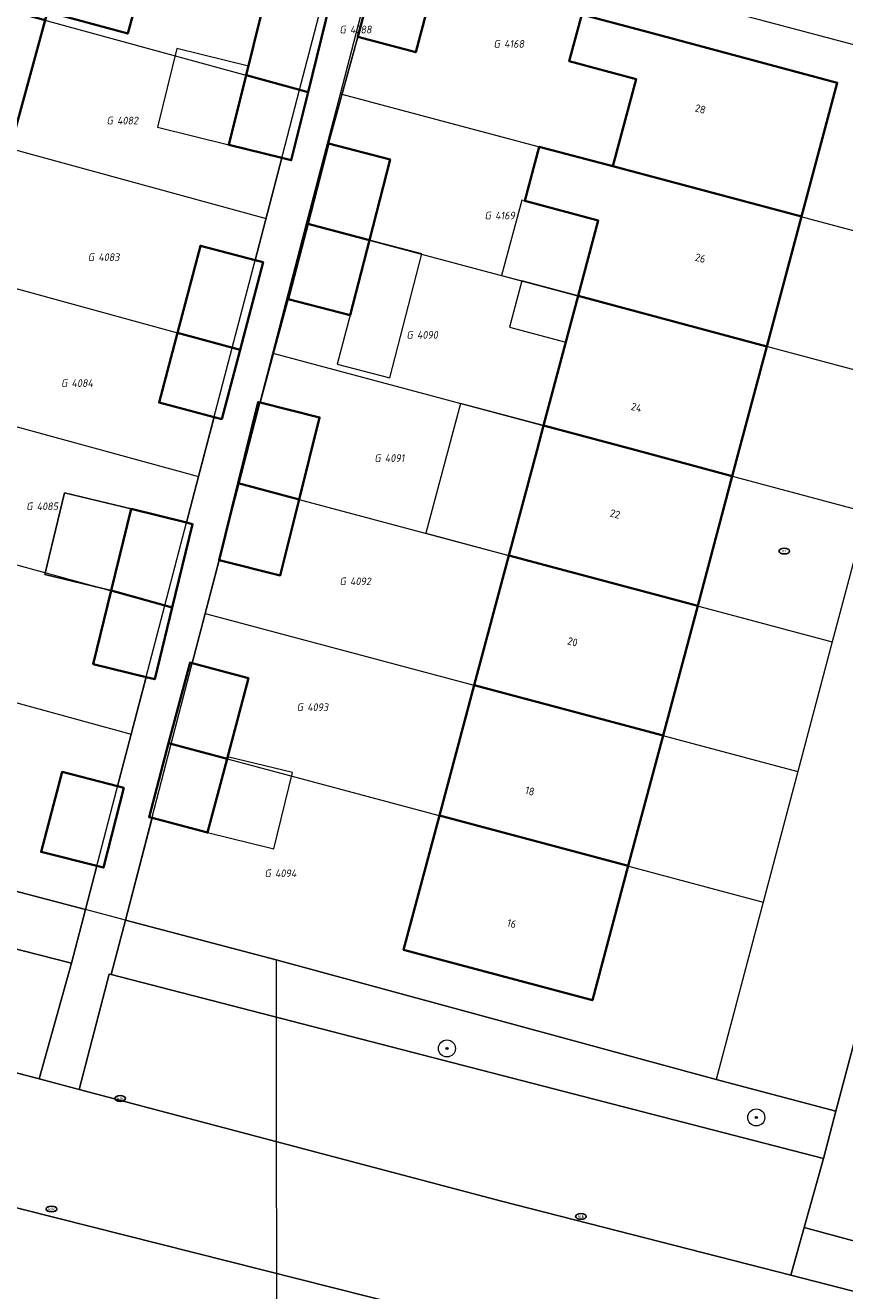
# Model space of a CAD drawing. Header units: metres. Extents: x 253395 to 254027, y 592765 to 593194.
# Tile 132 of 173: x 253688 to 253727, y 592961 to 593020. Entities that reach past the tile are written whole.
import ezdxf
from ezdxf.enums import TextEntityAlignment as Align
from ezdxf.lldxf.tags import DXFTag

# ---------------------------------------------------------------- set-up
doc = ezdxf.new("R2010")
doc.units = ezdxf.units.M
for name, color, linetype, lineweight in [('B-WE-GR-BEPLANTING_CULTUUR_HEESTERS-GV', 254, 'Continuous', 18), ('B-WE-GR-BOOM-S', 254, 'Continuous', 25), ('B-WE-IE-MEUBILAIR-S', 254, 'Continuous', 25), ('B-WE-KG-GRENS_PERCEEL-G', 254, 'KG-PERCEEL-SO', 18), ('B-WE-KG-GRENS_PERCEEL-S', 254, 'Continuous', 25), ('B-WE-OG-BEBOUWING-GV', 254, 'Continuous', 35), ('B-WE-OG-BEBOUWING-T18', 254, 'Continuous', 18), ('B-WE-OG-BEBOUWING_LUIFEL-GV', 254, 'Continuous', 18), ('B-WE-OG-BEBOUWING_OVERBOUWING-GV', 254, 'Continuous', 18), ('B-WE-OG-TERREIN_ERF-GV', 254, 'Continuous', 18), ('B-WE-VH-OPENVERHARDING-GV', 254, 'Continuous', 18)]:
    doc.layers.add(name, color=color, linetype=linetype, lineweight=lineweight)
doc.styles.add('NLCS-ISO', font='txt')
doc.styles.add('NLCS-ISO-M200-T18', font='txt', dxfattribs={"height": 0.36})
doc.styles.get("Standard").update_dxf_attribs({"font": 'simplex.shx'})
tags = doc.linetypes.add('KG-PERCEEL-SO', pattern='A,5.5,-2,["P",Standard,S=1.8,R=0,X=-0.5,Y=-0.9],-2,5.5,-2,[5,NLCS.SHX,S=0.75,R=0,X=0,Y=0],-2', length=19).pattern_tags.tags
tags[6] = DXFTag(74, 10)

# ---------------------------------------------------------------- blocks, each defined once
blk = doc.blocks.new('SIE-MEUBILAIR_PUT_RIOOLPUT-SO')
blk.add_ellipse((0, 0), major_axis=(1.25, 0), ratio=0.54)
at = {"style": 'NLCS-ISO'}
blk.add_text('ri', height=0.75, dxfattribs=at).set_placement((-0.04, 0.07), align=Align.MIDDLE_CENTER)
blk = doc.blocks.new('SIE-MEUBILAIR_PUT_KOLK-SO')
blk.add_ellipse((0, 0), major_axis=(1.25, 0), ratio=0.54)
at = {"style": 'NLCS-ISO'}
blk.add_text('klk', height=0.75, dxfattribs=at).set_placement((0.03, 0), align=Align.MIDDLE_CENTER)
blk = doc.blocks.new('SGR-BOOM_GBKN-SO')
at = {"linetype": 'ByBlock', "lineweight": 18}
h = blk.add_hatch(color=0, dxfattribs=at)
h.dxf.hatch_style = 1
edge = h.paths.add_edge_path()
edge.add_arc((0, 0), 0.25, 0, 360)
at = {"color": 0, "linetype": 'ByBlock', "lineweight": 18}
for radius in [2, 0.25]:
    blk.add_circle((0, 0), radius, dxfattribs=at)
at = {"color": 0, "linetype": 'ByBlock', "lineweight": 18, "style": 'NLCS-ISO'}
blk.add_attdef('SOORT', (2.5, 0), '', height=1.5, dxfattribs=at)
blk = doc.blocks.new('SKG-PERCEELNUMMER-SO')
at = {"style": 'NLCS-ISO', "oblique": 10, "flags": 1}
for tag, p in [('GEMEENTECODE', (0, 2.55)), ('PERCEELGROOTTE', (0, -2.45))]:
    blk.add_attdef(tag, text='', height=1.8, dxfattribs=at).set_placement(p, align=Align.MIDDLE_CENTER)
at = {"style": 'NLCS-ISO', "oblique": 10}
blk.add_attdef('SECTIE', text='', height=1.8, dxfattribs=at).set_placement((-0.5, 0), align=Align.MIDDLE_RIGHT)
blk.add_attdef('PERCEELNUMMER', text='', height=1.8, dxfattribs=at).set_placement((0.5, 0), align=Align.MIDDLE_LEFT)

msp = doc.modelspace()

# ---------------------------------------------------------------- linework, layer by layer
at = {"layer": 'B-WE-GR-BEPLANTING_CULTUUR_HEESTERS-GV'}
for points in [[(253665.724, 592985.118), (253665.075, 592982.645), (253664.393, 592980.041), (253674.304, 592977.46), (253674.943, 592979.885), (253690.477, 592975.92), (253691.137, 592978.444)], [(253700.087, 592976.085), (253693.018, 592977.947), (253692.352, 592975.385), (253725.773, 592966.758), (253726.362, 592968.974), (253720.737, 592970.468)]]:
    msp.add_lwpolyline(points, close=True, dxfattribs=at)
at = {"layer": 'B-WE-KG-GRENS_PERCEEL-G'}
for points in [[(253701.184, 593016.89), (253703.392, 593025.347)], [(253703.107, 593016.715), (253705.225, 593024.858)], [(253705.225, 593024.858), (253733.213, 593017.426), (253731.045, 593009.266)], [(253675.949, 593023.806), (253701.184, 593016.89)], [(253674.294, 593017.788), (253699.616, 593010.856)], [(253699.616, 593010.856), (253701.184, 593016.89)], [(253701.513, 593010.629), (253703.107, 593016.715)], [(253703.107, 593016.715), (253731.045, 593009.266)], [(253672.706, 593011.731), (253698.024, 593004.799)], [(253698.024, 593004.799), (253699.616, 593010.856)], [(253699.934, 593004.539), (253701.513, 593010.629)], [(253701.513, 593010.629), (253729.427, 593003.177)], [(253671.121, 593005.688), (253696.449, 592998.757)], [(253696.449, 592998.757), (253698.024, 593004.799)], [(253698.346, 592998.433), (253699.934, 593004.539)], [(253699.934, 593004.539), (253727.809, 592997.088)], [(253669.539, 592999.647), (253694.868, 592992.711)], [(253694.868, 592992.711), (253696.449, 592998.757)], [(253696.76, 592992.335), (253698.346, 592998.433)], [(253698.346, 592998.433), (253726.191, 592990.999)], [(253727.809, 592997.088), (253726.191, 592990.999)], [(253691.143, 592978.442), (253665.724, 592985.118), (253667.937, 592993.605)], [(253667.937, 592993.605), (253693.288, 592986.666)], [(253693.288, 592986.666), (253694.868, 592992.711)], [(253695.169, 592986.209), (253696.76, 592992.335)], [(253696.76, 592992.335), (253724.573, 592984.91)], [(253726.191, 592990.999), (253724.573, 592984.91)], [(253691.143, 592978.442), (253693.288, 592986.666)], [(253693.021, 592977.946), (253695.169, 592986.209)], [(253695.169, 592986.209), (253722.948, 592978.792)], [(253724.573, 592984.91), (253722.948, 592978.792)], [(253722.948, 592978.792), (253720.737, 592970.468), (253700.087, 592976.085)], [(253693.021, 592977.946), (253691.143, 592978.442)], [(253700.087, 592976.085), (253693.021, 592977.946)], [(253700.087, 592976.085), (253700.105, 592952.786)]]:
    msp.add_lwpolyline(points, dxfattribs=at)
at = {"layer": 'B-WE-OG-BEBOUWING-GV'}
for points in [[(253690.955, 593026.397), (253682.238, 593028.784), (253680.531, 593022.55), (253689.248, 593020.161), (253689.358, 593020.562), (253693.121, 593019.532), (253693.788, 593021.969), (253690.025, 593022.999)], [(253707.653, 593022.448), (253704.931, 593023.178), (253703.916, 593019.39), (253706.638, 593018.661)], [(253689.248, 593020.161), (253680.531, 593022.55), (253678.883, 593016.532), (253687.601, 593014.145)], [(253702.285, 593021.072), (253699.701, 593021.712), (253698.678, 593017.577), (253701.584, 593016.78), (253702.626, 593020.988)], [(253717.565, 593019.594), (253714.428, 593020.432), (253713.843, 593018.241), (253716.98, 593017.403), (253715.887, 593013.308), (253724.746, 593010.946), (253726.424, 593017.229)], [(253701.584, 593016.78), (253698.678, 593017.577), (253697.871, 593014.317), (253700.357, 593013.702), (253700.795, 593013.593)], [(253705.44, 593013.634), (253702.544, 593014.381), (253701.572, 593010.613), (253704.462, 593009.842)], [(253715.887, 593013.308), (253712.439, 593014.229), (253711.759, 593011.685), (253715.207, 593010.765), (253714.262, 593007.225), (253723.122, 593004.86), (253724.746, 593010.946)], [(253704.462, 593009.842), (253701.572, 593010.613), (253700.659, 593007.077), (253703.555, 593006.33)], [(253699.103, 593008.904), (253696.534, 593009.581), (253695.458, 593005.501), (253698.395, 593004.698), (253699.478, 593008.805)], [(253723.122, 593004.86), (253714.262, 593007.225), (253712.638, 593001.143), (253716.915, 593000), (253721.497, 592998.775), (253721.824, 593000)], [(253698.395, 593004.698), (253695.458, 593005.501), (253694.594, 593002.223), (253697.177, 593001.542), (253697.538, 593001.447)], [(253699.332, 593002.228), (253699.25, 593002.249), (253698.301, 592998.445), (253701.166, 592997.68), (253702.127, 593001.531)], [(253716.915, 593000), (253712.638, 593001.143), (253712.333, 593000), (253711.012, 592995.051), (253719.871, 592992.686), (253721.497, 592998.775)], [(253701.166, 592997.68), (253698.301, 592998.445), (253697.41, 592994.835), (253700.278, 592994.119)], [(253695.884, 592996.596), (253693.277, 592997.232), (253692.343, 592993.402), (253695.213, 592992.617), (253696.167, 592996.527)], [(253719.871, 592992.686), (253711.012, 592995.051), (253709.387, 592988.964), (253718.246, 592986.599)], [(253695.213, 592992.617), (253692.343, 592993.402), (253691.501, 592989.947), (253693.987, 592989.341), (253694.391, 592989.242)], [(253696.153, 592990), (253696.047, 592990.028), (253695.043, 592986.243), (253697.784, 592985.511), (253698.79, 592989.3)], [(253718.246, 592986.599), (253709.387, 592988.964), (253707.754, 592982.849), (253716.613, 592980.483)], [(253697.784, 592985.511), (253695.043, 592986.243), (253694.124, 592982.779), (253694.265, 592982.742), (253696.867, 592982.051)], [(253692.946, 592984.143), (253692.647, 592984.221), (253690.044, 592984.895), (253689.056, 592981.14), (253691.67, 592980.483), (253691.978, 592980.405)], [(253716.613, 592980.483), (253707.754, 592982.849), (253706.072, 592976.55), (253714.931, 592974.185)]]:
    msp.add_lwpolyline(points, close=True, dxfattribs=at)
at = {"layer": 'B-WE-OG-BEBOUWING_LUIFEL-GV'}
for points in [[(253697.871, 593014.317), (253698.678, 593017.577), (253698.786, 593018.012), (253695.428, 593018.837), (253694.515, 593015.148)], [(253711.622, 593007.93), (253714.262, 593007.225), (253715.207, 593010.765), (253711.759, 593011.685), (253711.612, 593011.724), (253710.667, 593008.185)], [(253704.462, 593009.842), (253703.555, 593006.33), (253702.959, 593004.021), (253705.418, 593003.386), (253706.922, 593009.207)], [(253714.262, 593007.225), (253711.622, 593007.93), (253711.042, 593005.758), (253713.682, 593005.053)], [(253712.638, 593001.143), (253708.739, 593002.184), (253707.113, 592996.092), (253711.012, 592995.051)], [(253697.784, 592985.511), (253696.867, 592982.051), (253699.983, 592981.287), (253700.86, 592984.863), (253697.811, 592985.611)]]:
    msp.add_lwpolyline(points, close=True, dxfattribs=at)
at = {"layer": 'B-WE-OG-BEBOUWING_OVERBOUWING-GV'}
msp.add_lwpolyline([(253693.277, 592997.232), (253690.16, 592997.992), (253689.226, 592994.162), (253692.343, 592993.402)], close=True, dxfattribs=at)
at = {"layer": 'B-WE-OG-TERREIN_ERF-GV'}
for points in [[(253683.728, 593000), (253682.648, 592996.057), (253680.998, 592990.03), (253679.281, 592983.758), (253670.563, 592986.144), (253672.28, 592992.416), (253673.931, 592998.444), (253674.357, 593000), (253675.58, 593004.468), (253677.23, 593010.492), (253678.883, 593016.532), (253680.531, 593022.55), (253682.238, 593028.784), (253690.955, 593026.397), (253690.025, 593022.999), (253693.788, 593021.969), (253693.121, 593019.532), (253689.358, 593020.562), (253689.248, 593020.161), (253687.601, 593014.145), (253685.947, 593008.105), (253684.298, 593002.082)], [(253718.246, 592986.599), (253716.613, 592980.483), (253714.931, 592974.185), (253706.072, 592976.55), (253707.754, 592982.849), (253709.387, 592988.964), (253711.012, 592995.051), (253712.333, 593000), (253712.638, 593001.143), (253714.262, 593007.225), (253715.207, 593010.765), (253711.759, 593011.685), (253712.439, 593014.229), (253715.887, 593013.308), (253716.98, 593017.403), (253713.843, 593018.241), (253714.428, 593020.432), (253717.565, 593019.594), (253726.424, 593017.229), (253724.746, 593010.946), (253723.122, 593004.86), (253721.824, 593000), (253721.497, 592998.775), (253719.871, 592992.686)]]:
    msp.add_lwpolyline(points, close=True, dxfattribs=at)
for points in [[(253707.653, 593022.448), (253706.638, 593018.661), (253703.916, 593019.39), (253702.544, 593014.381), (253705.44, 593013.634), (253704.462, 593009.842), (253703.555, 593006.33), (253700.659, 593007.077), (253699.332, 593002.228), (253702.127, 593001.531), (253701.166, 592997.68), (253700.278, 592994.119), (253697.41, 592994.835), (253696.153, 592990), (253698.79, 592989.3), (253697.784, 592985.511), (253696.867, 592982.051), (253694.265, 592982.742), (253693.018, 592977.947), (253700.087, 592976.085), (253720.737, 592970.468), (253726.362, 592968.974), (253727.97, 592975.028)], [(253665.724, 592985.118), (253691.137, 592978.444), (253691.67, 592980.483), (253689.056, 592981.14), (253690.044, 592984.895), (253692.647, 592984.221), (253693.987, 592989.341), (253691.501, 592989.947), (253692.343, 592993.402), (253689.226, 592994.162), (253690.16, 592997.992), (253693.277, 592997.232), (253695.884, 592996.596), (253696.774, 593000), (253697.177, 593001.542), (253694.594, 593002.223), (253695.458, 593005.501), (253696.534, 593009.581), (253699.103, 593008.904), (253700.357, 593013.702), (253697.871, 593014.317), (253698.678, 593017.577), (253699.701, 593021.712)]]:
    msp.add_lwpolyline(points, dxfattribs=at)
at = {"layer": 'B-WE-VH-OPENVERHARDING-GV'}
for points in [[(253702.626, 593020.988), (253701.584, 593016.78), (253700.795, 593013.593), (253700.357, 593013.702), (253699.103, 593008.904), (253699.478, 593008.805), (253698.395, 593004.698), (253697.538, 593001.447), (253697.177, 593001.542), (253696.774, 593000), (253695.884, 592996.596), (253696.167, 592996.527), (253695.213, 592992.617), (253694.391, 592989.242), (253693.987, 592989.341), (253692.647, 592984.221), (253692.946, 592984.143), (253691.978, 592980.405), (253691.67, 592980.483), (253691.137, 592978.444), (253690.477, 592975.92), (253688.964, 592970.491), (253690.843, 592969.995), (253692.25, 592975.411), (253692.352, 592975.385), (253693.018, 592977.947), (253694.265, 592982.742), (253694.124, 592982.779), (253695.043, 592986.243), (253696.047, 592990.028), (253696.153, 592990), (253697.41, 592994.835), (253698.301, 592998.445), (253699.25, 593002.249), (253699.332, 593002.228), (253700.659, 593007.077), (253701.572, 593010.613), (253702.544, 593014.381), (253703.916, 593019.39), (253704.931, 593023.178)], [(253727.97, 592975.028), (253726.362, 592968.974), (253725.773, 592966.758), (253724.869, 592963.519), (253727.119, 592962.918)], [(253746.161, 592955.66), (253724.244, 592961.282), (253710.666, 592964.765), (253690.843, 592969.995), (253688.964, 592970.491), (253673.562, 592974.542)], [(253709.219, 592959.073), (253671.896, 592968.486), (253663.799, 592970.572), (253663.476, 592970.677), (253663.289, 592970.767), (253663.169, 592970.902), (253663.064, 592971.06), (253662.988, 592971.195), (253662.906, 592971.412), (253662.823, 592971.592), (253662.733, 592971.743), (253662.561, 592971.9), (253662.351, 592971.975), (253661.551, 592969.165), (253671.206, 592966.565), (253680.956, 592964.179), (253679.366, 592958.418)], [(253671.896, 592968.486), (253709.219, 592959.073)], [(253747.043, 592957.454), (253727.119, 592962.918), (253724.869, 592963.519), (253724.244, 592961.282), (253746.161, 592955.66)]]:
    msp.add_lwpolyline(points, dxfattribs=at)
for points in [[(253690.477, 592975.92), (253674.943, 592979.885), (253674.304, 592977.46), (253673.562, 592974.542), (253688.964, 592970.491)], [(253692.352, 592975.385), (253692.25, 592975.411), (253690.843, 592969.995), (253710.666, 592964.765), (253724.244, 592961.282), (253724.869, 592963.519), (253725.773, 592966.758)]]:
    msp.add_lwpolyline(points, close=True, dxfattribs=at)

# ---------------------------------------------------------------- block references
at = {"layer": 'B-WE-GR-BOOM-S', "xscale": 0.2, "yscale": 0.2, "zscale": 0.2}
for p in [(253708.105, 592971.923), (253722.623, 592968.687)]:
    msp.add_blockref('SGR-BOOM_GBKN-SO', p, dxfattribs=at)
at = {"layer": 'B-WE-IE-MEUBILAIR-S', "xscale": 0.2, "yscale": 0.2, "zscale": 0.2}
for name, p in [('SIE-MEUBILAIR_PUT_RIOOLPUT-SO', (253723.936, 592995.258)), ('SIE-MEUBILAIR_PUT_KOLK-SO', (253692.77, 592969.575)), ('SIE-MEUBILAIR_PUT_KOLK-SO', (253689.545, 592964.391)), ('SIE-MEUBILAIR_PUT_KOLK-SO', (253714.393, 592964.043))]:
    msp.add_blockref(name, p, dxfattribs=at)
at = {"layer": 'B-WE-KG-GRENS_PERCEEL-S', "xscale": 0.2, "yscale": 0.2, "zscale": 0.2}
for p, values in [((253703.455, 593019.725), {'PERCEELNUMMER': '4088', 'SECTIE': 'G'}), ((253710.687, 593019.052), {'PERCEELNUMMER': '4168', 'SECTIE': 'G'}), ((253692.523, 593015.454), {'PERCEELNUMMER': '4082', 'SECTIE': 'G'}), ((253710.264, 593010.999), {'PERCEELNUMMER': '4169', 'SECTIE': 'G'}), ((253691.643, 593009.045), {'PERCEELNUMMER': '4083', 'SECTIE': 'G'}), ((253706.599, 593005.4), {'PERCEELNUMMER': '4090', 'SECTIE': 'G'}), ((253690.387, 593003.138), {'PERCEELNUMMER': '4084', 'SECTIE': 'G'}), ((253705.091, 592999.619), {'PERCEELNUMMER': '4091', 'SECTIE': 'G'}), ((253688.753, 592997.357), {'PERCEELNUMMER': '4085', 'SECTIE': 'G'}), ((253703.457, 592993.838), {'PERCEELNUMMER': '4092', 'SECTIE': 'G'}), ((253701.446, 592987.932), {'PERCEELNUMMER': '4093', 'SECTIE': 'G'}), ((253699.938, 592980.14), {'PERCEELNUMMER': '4094', 'SECTIE': 'G'})]:
    msp.add_blockref('SKG-PERCEELNUMMER-SO', p, dxfattribs=at).add_auto_attribs(values)

# ---------------------------------------------------------------- texts
at = {"layer": 'B-WE-OG-BEBOUWING-T18', "style": 'NLCS-ISO-M200-T18'}
for s, p in [('28', (253720, 593016)), ('26', (253720, 593009)), ('24', (253717, 593002)), ('22', (253716, 592997)), ('20', (253714, 592991)), ('18', (253712, 592984)), ('16', (253711.146, 592977.783))]:
    msp.add_text(s, height=0.36, rotation=345.1, dxfattribs=at).set_placement(p, align=Align.MIDDLE)

doc.saveas('drawing.dxf')
